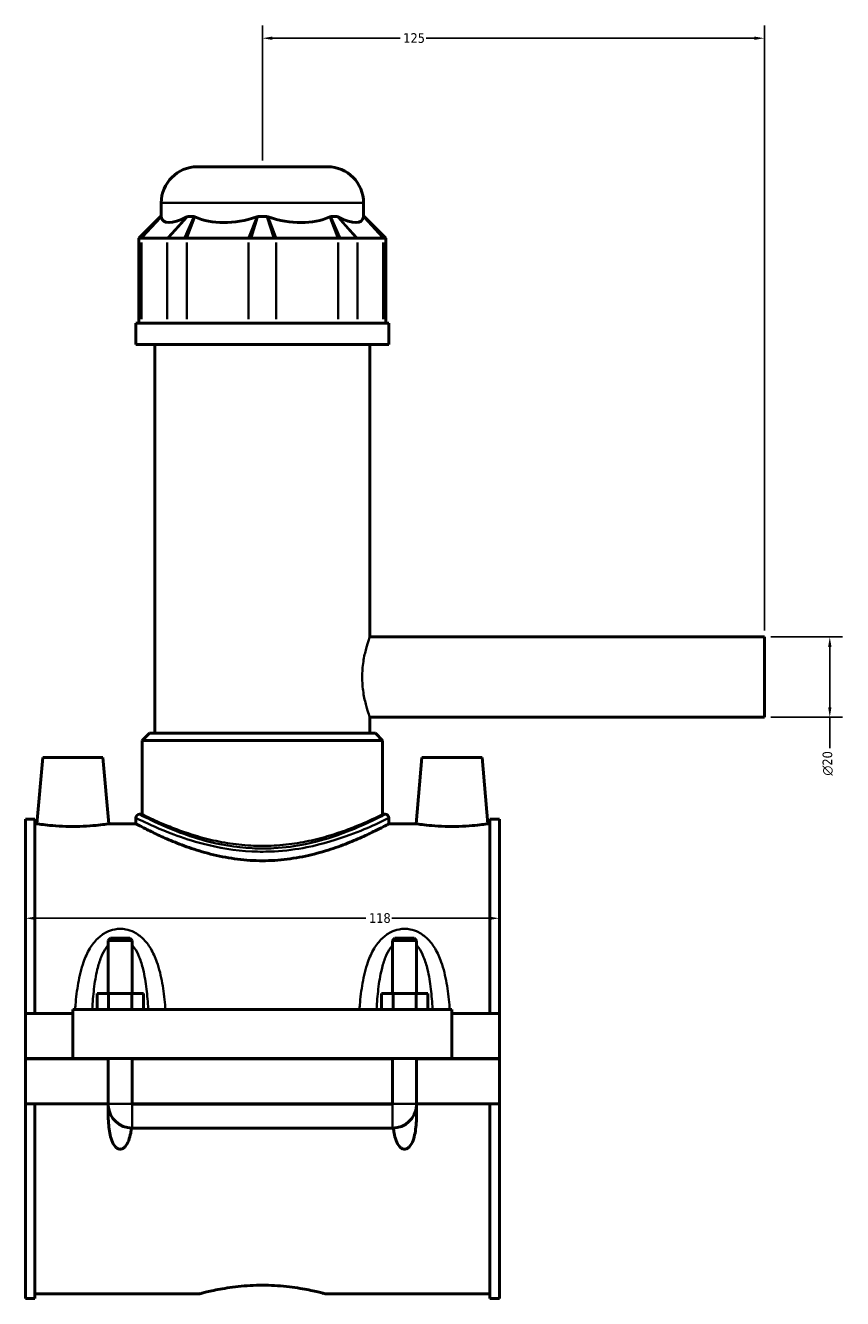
# Model space of a CAD drawing. Header units: millimetres. Extents: x -252 to 972, y -114 to 1144.
# Tile 1 of 7: x -252 to -49, y 286 to 603. Entities that reach past the tile are written whole.
import ezdxf

# ---------------------------------------------------------------- set-up
doc = ezdxf.new("R2010")
doc.units = ezdxf.units.MM
for name, color, linetype, lineweight in [('Dimension (ANSI)', 7, 'Continuous', 25), ('Visible (ANSI)', 7, 'Continuous', 50), ('Visible Narrow (ANSI)', 7, 'Continuous', 35)]:
    doc.layers.add(name, color=color, linetype=linetype, lineweight=lineweight)
doc.styles.add('Note Text (ANSI)', font='tahoma.ttf')
doc.dimstyles.new('Default - mm (ANSI)', dxfattribs={"dimtxt": 2.4, "dimasz": 2.5, "dimexe": 3.175, "dimexo": 1.6002, "dimgap": 0.8, "dimtad": 0, "dimtoh": 1, "dimdec": 0, "dimrnd": 1e-08, "dimzin": 4, "dimdsep": 46, "dimtxsty": 'Note Text (ANSI)', "dimcen": 0.09, "dimdle": 10, "dimclrd": 256, "dimclre": 256, "dimclrt": 5, "dimadec": 1, "dimazin": 1, "dimtfac": 1.27, "dimtofl": 0, "dimtmove": 0, "dimatfit": 3, "dimfxl": 1, "dimtolj": 1, "dimtzin": 4, "dimlwd": -1, "dimlwe": -1, "dimarcsym": 0})

# ---------------------------------------------------------------- blocks, each defined once
blk = doc.blocks.new('*D7')
at = {"layer": 'Defpoints', "color": 0, "transparency": 16777216}
for p in [(-251.95, 381.6), (-133.95, 381.6), (-133.95, 381.11)]:
    blk.add_point(p, dxfattribs=at)
at = {"layer": 'Dimension (ANSI)', "transparency": 16777216}
for p, q in [((-249.45, 381.11), (-167.21, 381.11)), ((-136.45, 381.11), (-160.69, 381.11))]:
    blk.add_line(p, q, dxfattribs=at)
for points in [[(-249.45, 381.53), (-249.45, 380.69), (-251.95, 381.11)], [(-136.45, 381.53), (-136.45, 380.69), (-133.95, 381.11)]]:
    blk.add_solid(points, dxfattribs=at)
at = {"layer": 'Dimension (ANSI)', "color": 5, "transparency": 16777216, "insert": (-166.41, 382.37), "char_height": 2.4, "attachment_point": 1, "style": 'Note Text (ANSI)'}
blk.add_mtext('\\A1;118', dxfattribs=at)
blk = doc.blocks.new('*D8')
at = {"layer": 'Defpoints', "color": 0, "transparency": 16777216}
for p in [(-192.95, 600.14), (-192.95, 568.14), (-67.95, 451.14)]:
    blk.add_point(p, dxfattribs=at)
at = {"layer": 'Dimension (ANSI)', "transparency": 16777216}
for p, q in [((-192.95, 569.74), (-192.95, 603.31)), ((-67.95, 452.74), (-67.95, 603.31)), ((-190.45, 600.14), (-158.68, 600.14)), ((-70.45, 600.14), (-152.21, 600.14))]:
    blk.add_line(p, q, dxfattribs=at)
for points in [[(-190.45, 600.55), (-190.45, 599.72), (-192.95, 600.14)], [(-70.45, 600.55), (-70.45, 599.72), (-67.95, 600.14)]]:
    blk.add_solid(points, dxfattribs=at)
at = {"layer": 'Dimension (ANSI)', "color": 5, "transparency": 16777216, "insert": (-157.88, 601.39), "char_height": 2.4, "attachment_point": 1, "style": 'Note Text (ANSI)'}
blk.add_mtext('\\A1;125', dxfattribs=at)
blk = doc.blocks.new('*D9')
at = {"layer": 'Defpoints', "color": 0, "transparency": 16777216}
for p in [(-67.95, 451.14), (-67.95, 431.14), (-51.68, 431.14)]:
    blk.add_point(p, dxfattribs=at)
at = {"layer": 'Dimension (ANSI)', "transparency": 16777216}
for p, q in [((-66.35, 451.14), (-48.5, 451.14)), ((-51.68, 448.64), (-51.68, 433.64)), ((-66.35, 431.14), (-48.5, 431.14)), ((-51.68, 431.14), (-51.68, 423.47))]:
    blk.add_line(p, q, dxfattribs=at)
for points in [[(-52.09, 448.64), (-51.26, 448.64), (-51.68, 451.14)], [(-52.09, 433.64), (-51.26, 433.64), (-51.68, 431.14)]]:
    blk.add_solid(points, dxfattribs=at)
at = {"layer": 'Dimension (ANSI)', "color": 5, "transparency": 16777216, "insert": (-53.48, 416.61), "char_height": 2.4, "attachment_point": 1, "rotation": 90, "style": 'Note Text (ANSI)'}
blk.add_mtext('\\A1;{\\fAIGDT|b0|i0;\\H2.4000;\\ln}\\fTahoma|b0|i0;\\H2.4000;20', dxfattribs=at)

msp = doc.modelspace()

# ---------------------------------------------------------------- linework, layer by layer
at = {"layer": 'Visible (ANSI)'}
for p, q in [((-209.15, 568.14), (-176.75, 568.14)), ((-218.15, 555.75), (-218.15, 559.14)), ((-167.75, 555.75), (-167.75, 559.14)), ((-218.31, 555.75), (-223.71, 550.35)), ((-218.31, 555.75), (-218.12, 555.75)), ((-211.55, 555.75), (-209.94, 555.75)), ((-194.08, 555.75), (-191.81, 555.75)), ((-175.95, 555.75), (-174.34, 555.75)), ((-167.77, 555.75), (-167.59, 555.75)), ((-167.59, 555.75), (-162.19, 550.35)), ((-223.25, 550.35), (-223.71, 550.35)), ((-223.71, 550.35), (-223.71, 529.2)), ((-223.25, 550.35), (-223.02, 550.35)), ((-223.02, 550.35), (-216.65, 550.35)), ((-216.65, 550.35), (-216.38, 550.35)), ((-212.36, 550.35), (-216.38, 550.35)), ((-212.36, 550.35), (-211.78, 550.35)), ((-211.78, 550.35), (-196.39, 550.35)), ((-196.39, 550.35), (-195.79, 550.35)), ((-190.11, 550.35), (-195.79, 550.35)), ((-190.11, 550.35), (-189.5, 550.35)), ((-189.5, 550.35), (-174.12, 550.35)), ((-174.12, 550.35), (-173.53, 550.35)), ((-169.51, 550.35), (-173.53, 550.35)), ((-169.51, 550.35), (-169.25, 550.35)), ((-169.25, 550.35), (-162.87, 550.35)), ((-162.87, 550.35), (-162.65, 550.35)), ((-162.19, 550.35), (-162.65, 550.35)), ((-162.19, 550.35), (-162.19, 529.2)), ((-161.45, 529.2), (-224.45, 529.2)), ((-224.45, 523.89), (-224.45, 529.2)), ((-161.45, 523.89), (-161.45, 529.2)), ((-161.45, 523.89), (-224.45, 523.89)), ((-219.72, 427.14), (-219.72, 523.89)), ((-166.17, 451.14), (-166.17, 523.89)), ((-166.17, 451.14), (-67.95, 451.14)), ((-67.95, 431.14), (-67.95, 451.14)), ((-166.17, 427.14), (-166.17, 431.14)), ((-166.17, 431.14), (-67.95, 431.14)), ((-221.07, 427.14), (-222.87, 425.34)), ((-163.02, 425.34), (-222.87, 425.34)), ((-222.87, 406.98), (-222.87, 425.34)), ((-221.07, 427.14), (-164.82, 427.14)), ((-164.82, 427.14), (-163.02, 425.34)), ((-163.02, 406.98), (-163.02, 425.34)), ((-247.65, 421.14), (-249.09, 404.64)), ((-247.65, 421.14), (-232.65, 421.14)), ((-232.65, 421.14), (-231.2, 404.64)), ((-153.25, 421.14), (-154.69, 404.64)), ((-138.25, 421.14), (-153.25, 421.14)), ((-138.25, 421.14), (-136.8, 404.64)), ((-251.95, 357.39), (-251.95, 405.81)), ((-249.59, 405.81), (-251.95, 405.81)), ((-249.59, 405.81), (-249.59, 357.39)), ((-224.45, 406.08), (-224.45, 404.64)), ((-222.87, 406.98), (-223.55, 406.98)), ((-162.35, 406.98), (-163.02, 406.98)), ((-161.45, 406.08), (-161.45, 404.64)), ((-136.31, 405.81), (-136.31, 357.39)), ((-133.95, 405.81), (-136.31, 405.81)), ((-133.95, 357.39), (-133.95, 405.81)), ((-249.59, 404.64), (-249.09, 404.64)), ((-231.2, 404.64), (-224.45, 404.64)), ((-161.45, 404.64), (-154.69, 404.64)), ((-136.8, 404.64), (-136.31, 404.64)), ((-230.75, 376.19), (-231.35, 375.59)), ((-231.35, 375.59), (-225.35, 375.59)), ((-231.35, 375.59), (-231.35, 362.39)), ((-225.95, 376.19), (-230.75, 376.19)), ((-225.95, 376.19), (-225.35, 375.59)), ((-225.35, 375.59), (-225.35, 362.39)), ((-159.95, 376.19), (-160.55, 375.59)), ((-160.55, 375.59), (-154.55, 375.59)), ((-160.55, 362.39), (-160.55, 375.59)), ((-155.15, 376.19), (-159.95, 376.19)), ((-155.15, 376.19), (-154.55, 375.59)), ((-154.55, 362.39), (-154.55, 375.59)), ((-234.12, 358.39), (-234.12, 362.39)), ((-231.23, 362.39), (-234.12, 362.39)), ((-231.23, 358.39), (-231.23, 362.39)), ((-225.46, 362.39), (-231.23, 362.39)), ((-225.46, 358.39), (-225.46, 362.39)), ((-222.57, 362.39), (-225.46, 362.39)), ((-222.57, 358.39), (-222.57, 362.39)), ((-163.32, 358.39), (-163.32, 362.39)), ((-160.43, 362.39), (-163.32, 362.39)), ((-160.43, 358.39), (-160.43, 362.39)), ((-154.66, 362.39), (-160.43, 362.39)), ((-154.66, 358.39), (-154.66, 362.39)), ((-151.77, 362.39), (-154.66, 362.39)), ((-151.77, 358.39), (-151.77, 362.39)), ((-240.15, 358.39), (-240.15, 346.19)), ((-240.15, 358.39), (-145.75, 358.39)), ((-145.75, 346.19), (-145.75, 358.39)), ((-251.95, 357.39), (-240.15, 357.39)), ((-251.95, 346.19), (-251.95, 357.39)), ((-145.75, 357.39), (-133.95, 357.39)), ((-133.95, 357.39), (-133.95, 346.19)), ((-251.95, 346.19), (-240.15, 346.19)), ((-251.95, 334.89), (-251.95, 346.09)), ((-231.35, 346.09), (-251.95, 346.09)), ((-240.15, 346.19), (-145.75, 346.19)), ((-231.35, 346.19), (-231.35, 346.09)), ((-231.35, 334.89), (-231.35, 346.09)), ((-225.35, 346.19), (-225.35, 346.09)), ((-225.35, 346.09), (-225.35, 334.89)), ((-160.55, 346.09), (-225.35, 346.09)), ((-160.55, 346.09), (-160.55, 346.19)), ((-160.55, 334.89), (-160.55, 346.09)), ((-154.55, 346.09), (-154.55, 346.19)), ((-154.55, 346.09), (-154.55, 334.89)), ((-133.95, 346.09), (-154.55, 346.09)), ((-145.75, 346.19), (-133.95, 346.19)), ((-133.95, 346.09), (-133.95, 334.89)), ((-251.95, 286.47), (-251.95, 334.89)), ((-251.95, 334.89), (-231.35, 334.89)), ((-249.59, 334.89), (-249.59, 286.47)), ((-231.35, 334.89), (-231.32, 334.89)), ((-225.38, 334.89), (-225.35, 334.89)), ((-225.35, 334.89), (-160.55, 334.89)), ((-225.35, 334.86), (-160.55, 334.86)), ((-160.55, 334.89), (-160.52, 334.89)), ((-154.58, 334.89), (-154.55, 334.89)), ((-154.55, 334.89), (-133.95, 334.89)), ((-136.31, 334.89), (-136.31, 286.47)), ((-133.95, 286.47), (-133.95, 334.89)), ((-225.35, 328.89), (-160.55, 328.89)), ((-249.59, 286.47), (-251.95, 286.47)), ((-249.59, 287.64), (-208.63, 287.64)), ((-177.27, 287.64), (-136.31, 287.64)), ((-133.95, 286.47), (-136.31, 286.47))]:
    msp.add_line(p, q, dxfattribs=at)
for centre, radius, start, end in [((-209.15, 559.14), 9, 90, 180), ((-176.75, 559.14), 9, 0, 90), ((-223.55, 406.08), 0.9, 90, 180), ((-162.35, 406.08), 0.9, 0, 90), ((-225.35, 334.89), 6, 184.3021, 270), ((-160.55, 334.89), 6, 270, 355.6979)]:
    msp.add_arc(centre, radius, start, end, dxfattribs=at)
for major_axis, ratio, start_param, end_param in [((24.72, 24.72), 0.198912, 3.001193, 3.674692), ((-20.95, -20.95), 0.668179, 0.252299, 0.925798), ((20.95, -20.95), 0.668179, 5.357387, 6.030886), ((24.72, -24.72), 0.198912, 5.750086, 6.423585)]:
    msp.add_ellipse((-192.95, 579.45), major_axis=major_axis, ratio=ratio, start_param=start_param, end_param=end_param, dxfattribs=at)
for points in [[(-218.12, 555.75), (-218.12, 555.72), (-218.11, 555.69), (-218.11, 555.66)], [(-211.73, 555.66), (-211.67, 555.69), (-211.61, 555.72), (-211.55, 555.75)], [(-209.94, 555.75), (-209.88, 555.72), (-209.81, 555.69), (-209.74, 555.66)], [(-194.36, 555.66), (-194.27, 555.69), (-194.18, 555.72), (-194.08, 555.75)], [(-191.81, 555.75), (-191.72, 555.72), (-191.63, 555.69), (-191.54, 555.66)], [(-176.15, 555.66), (-176.08, 555.69), (-176.02, 555.72), (-175.95, 555.75)], [(-174.34, 555.75), (-174.28, 555.72), (-174.22, 555.69), (-174.16, 555.66)], [(-167.79, 555.66), (-167.78, 555.69), (-167.78, 555.72), (-167.77, 555.75)]]:
    msp.add_open_spline(points, degree=3, dxfattribs=at)
for points, knots in [([(-231.2, 404.64), (-231.2, 404.64), (-231.43, 404.6), (-232.33, 404.47), (-233.02, 404.38), (-234.6, 404.2), (-235.61, 404.11), (-237.81, 403.98), (-239.02, 403.94), (-241.28, 403.94), (-242.48, 403.98), (-244.69, 404.11), (-245.69, 404.2), (-247.27, 404.38), (-247.96, 404.47), (-248.87, 404.6), (-249.09, 404.64), (-249.09, 404.64)], [1.354491, 1.354491, 1.354491, 1.354491, 1.692843, 1.692843, 2.031195, 2.031195, 2.370088, 2.370088, 2.708981, 2.708981, 3.047874, 3.047874, 3.386767, 3.386767, 3.725119, 3.725119, 4.063472, 4.063472, 4.063472, 4.063472]), ([(-161.45, 404.64), (-161.45, 404.64), (-161.64, 404.53), (-162.46, 404.1), (-163.08, 403.77), (-164.7, 402.95), (-165.71, 402.45), (-168, 401.37), (-169.3, 400.8), (-172.05, 399.66), (-173.61, 399.07), (-177, 397.92), (-178.84, 397.38), (-182.71, 396.45), (-184.73, 396.07), (-188.84, 395.56), (-190.92, 395.43), (-194.98, 395.43), (-197.06, 395.56), (-201.16, 396.07), (-203.19, 396.45), (-207.05, 397.38), (-208.89, 397.92), (-212.29, 399.07), (-213.84, 399.66), (-216.59, 400.8), (-217.89, 401.37), (-220.19, 402.45), (-221.19, 402.95), (-222.81, 403.77), (-223.43, 404.1), (-224.25, 404.53), (-224.45, 404.64), (-224.45, 404.64)], [4.861685, 4.861685, 4.861685, 4.861685, 5.468227, 5.468227, 6.074768, 6.074768, 6.681309, 6.681309, 7.287851, 7.287851, 7.896731, 7.896731, 8.505611, 8.505611, 9.114491, 9.114491, 9.72337, 9.72337, 10.33225, 10.33225, 10.94113, 10.94113, 11.55001, 11.55001, 12.15889, 12.15889, 12.765432, 12.765432, 13.371973, 13.371973, 13.978514, 13.978514, 14.585056, 14.585056, 14.585056, 14.585056]), ([(-136.8, 404.64), (-136.8, 404.64), (-137.03, 404.6), (-137.93, 404.47), (-138.62, 404.38), (-140.2, 404.2), (-141.21, 404.11), (-143.41, 403.98), (-144.62, 403.94), (-145.75, 403.94), (-146.88, 403.94), (-148.08, 403.98), (-150.29, 404.11), (-151.29, 404.2), (-152.87, 404.38), (-153.56, 404.47), (-154.47, 404.6), (-154.69, 404.64), (-154.69, 404.64)], [4.063472, 4.063472, 4.063472, 4.063472, 4.401824, 4.401824, 4.740176, 4.740176, 5.079069, 5.079069, 5.417962, 5.417962, 5.417962, 5.756855, 5.756855, 6.095748, 6.095748, 6.434101, 6.434101, 6.772453, 6.772453, 6.772453, 6.772453]), ([(-225.56, 328.89), (-225.61, 328.46), (-225.67, 328.04), (-225.86, 327.05), (-226.02, 326.43), (-226.46, 325.25), (-226.74, 324.7), (-227.29, 324.1), (-227.47, 323.94), (-227.78, 323.76), (-227.89, 323.72), (-228.12, 323.65), (-228.23, 323.64), (-228.46, 323.64), (-228.58, 323.65), (-228.8, 323.72), (-228.91, 323.76), (-229.23, 323.94), (-229.41, 324.1), (-229.96, 324.7), (-230.24, 325.25), (-230.68, 326.43), (-230.83, 327.05), (-231.19, 328.92), (-231.3, 330.3), (-231.36, 332.76), (-231.35, 333.82), (-231.32, 334.89)], [1.535948, 1.535948, 1.535948, 1.535948, 1.669208, 1.669208, 1.854084, 1.854084, 2.03896, 2.03896, 2.108164, 2.108164, 2.142767, 2.142767, 2.177369, 2.177369, 2.211971, 2.211971, 2.246573, 2.246573, 2.315777, 2.315777, 2.500653, 2.500653, 2.685529, 2.685529, 3.102831, 3.102831, 3.405455, 3.405455, 3.405455, 3.405455]), ([(-225.38, 334.89), (-225.38, 334.88), (-225.37, 334.88), (-225.37, 334.87), (-225.37, 334.87), (-225.36, 334.87), (-225.36, 334.86), (-225.35, 334.86), (-225.35, 334.86), (-225.35, 334.86)], [0.000058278, 0.000058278, 0.000058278, 0.000058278, 0.001125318, 0.001125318, 0.002239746, 0.002239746, 0.003333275, 0.003333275, 0.00442224, 0.00442224, 0.00442224, 0.00442224]), ([(-160.55, 334.86), (-160.54, 334.86), (-160.54, 334.86), (-160.53, 334.86), (-160.53, 334.87), (-160.53, 334.87), (-160.52, 334.87), (-160.52, 334.88), (-160.52, 334.88), (-160.52, 334.89)], [0, 0, 0, 0, 0.001070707, 0.001070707, 0.002154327, 0.002154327, 0.003261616, 0.003261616, 0.004360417, 0.004360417, 0.004360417, 0.004360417]), ([(-154.58, 334.89), (-154.55, 333.82), (-154.54, 332.76), (-154.6, 330.3), (-154.7, 328.92), (-155.06, 327.05), (-155.22, 326.43), (-155.66, 325.25), (-155.94, 324.7), (-156.49, 324.1), (-156.67, 323.94), (-156.98, 323.76), (-157.09, 323.72), (-157.32, 323.65), (-157.43, 323.64), (-157.66, 323.64), (-157.78, 323.65), (-158, 323.72), (-158.11, 323.76), (-158.43, 323.94), (-158.61, 324.1), (-159.16, 324.7), (-159.44, 325.25), (-159.88, 326.43), (-160.03, 327.05), (-160.22, 328.04), (-160.29, 328.46), (-160.34, 328.89)], [0.949283, 0.949283, 0.949283, 0.949283, 1.251906, 1.251906, 1.669208, 1.669208, 1.854084, 1.854084, 2.03896, 2.03896, 2.108164, 2.108164, 2.142767, 2.142767, 2.177369, 2.177369, 2.211971, 2.211971, 2.246573, 2.246573, 2.315777, 2.315777, 2.500653, 2.500653, 2.685529, 2.685529, 2.818789, 2.818789, 2.818789, 2.818789]), ([(-208.63, 287.64), (-208.63, 287.64), (-208.53, 287.66), (-208.13, 287.77), (-207.83, 287.85), (-207.03, 288.05), (-206.53, 288.17), (-205.38, 288.43), (-204.73, 288.56), (-203.34, 288.83), (-202.56, 288.97), (-200.85, 289.23), (-199.93, 289.36), (-198, 289.56), (-196.99, 289.64), (-194.96, 289.75), (-193.94, 289.78), (-191.96, 289.78), (-190.94, 289.75), (-188.91, 289.64), (-187.9, 289.56), (-185.97, 289.36), (-185.04, 289.23), (-183.34, 288.97), (-182.55, 288.83), (-181.17, 288.56), (-180.52, 288.43), (-179.37, 288.17), (-178.87, 288.05), (-178.07, 287.85), (-177.76, 287.77), (-177.36, 287.66), (-177.27, 287.64), (-177.27, 287.64)], [2.375148, 2.375148, 2.375148, 2.375148, 2.672014, 2.672014, 2.968879, 2.968879, 3.265745, 3.265745, 3.562611, 3.562611, 3.859532, 3.859532, 4.156453, 4.156453, 4.453374, 4.453374, 4.750295, 4.750295, 5.047217, 5.047217, 5.344138, 5.344138, 5.641059, 5.641059, 5.93798, 5.93798, 6.234846, 6.234846, 6.531712, 6.531712, 6.828577, 6.828577, 7.125443, 7.125443, 7.125443, 7.125443])]:
    msp.add_open_spline(points, degree=3, knots=knots, dxfattribs=at)
at = {"layer": 'Visible Narrow (ANSI)'}
for p, q in [((-168.06, 559.14), (-217.84, 559.14)), ((-222.99, 550.62), (-218.38, 555.48)), ((-222.77, 550.61), (-218.35, 555.4)), ((-211.98, 555.4), (-216.4, 550.61)), ((-211.79, 555.48), (-216.14, 550.62)), ((-212.24, 550.62), (-210.07, 555.48)), ((-211.68, 550.61), (-209.84, 555.4)), ((-194.46, 555.4), (-196.29, 550.61)), ((-194.17, 555.48), (-195.7, 550.62)), ((-190.19, 550.62), (-191.73, 555.48)), ((-189.6, 550.61), (-191.44, 555.4)), ((-176.05, 555.4), (-174.22, 550.61)), ((-175.83, 555.48), (-173.65, 550.62)), ((-169.76, 550.62), (-174.1, 555.48)), ((-169.49, 550.61), (-173.91, 555.4)), ((-167.54, 555.4), (-163.12, 550.61)), ((-167.52, 555.48), (-162.91, 550.62)), ((-223.02, 530.25), (-223.02, 549.29)), ((-216.65, 549.29), (-216.65, 530.25)), ((-211.78, 530.25), (-211.78, 549.29)), ((-196.39, 549.29), (-196.39, 530.25)), ((-189.5, 530.25), (-189.5, 549.29)), ((-174.12, 549.29), (-174.12, 530.25)), ((-169.25, 530.25), (-169.25, 549.29)), ((-162.87, 549.29), (-162.87, 530.25)), ((-231.23, 334.89), (-225.46, 334.89)), ((-225.35, 328.92), (-225.35, 334.77)), ((-160.55, 328.92), (-160.55, 334.77)), ((-154.66, 334.89), (-160.43, 334.89))]:
    msp.add_line(p, q, dxfattribs=at)
for points, knots in [([(-166.17, 431.14), (-166.17, 431.14), (-166.27, 431.39), (-166.63, 432.42), (-166.88, 433.19), (-167.36, 434.95), (-167.63, 436.06), (-168, 438.52), (-168.11, 439.87), (-168.11, 442.41), (-168, 443.75), (-167.63, 446.21), (-167.36, 447.33), (-166.88, 449.09), (-166.63, 449.86), (-166.27, 450.88), (-166.17, 451.14), (-166.17, 451.14)], [1.522877, 1.522877, 1.522877, 1.522877, 1.903452, 1.903452, 2.284028, 2.284028, 2.664891, 2.664891, 3.045753, 3.045753, 3.426616, 3.426616, 3.807478, 3.807478, 4.188054, 4.188054, 4.56863, 4.56863, 4.56863, 4.56863]), ([(-224.45, 406.08), (-224.44, 406.07), (-223.92, 405.81), (-221.31, 404.57), (-218.56, 403.28), (-212.82, 401.14), (-210.34, 400.32), (-203.96, 398.67), (-199.85, 397.95), (-193.74, 397.65), (-191.85, 397.66), (-187.2, 397.91), (-184.48, 398.27), (-177.88, 399.58), (-174.24, 400.72), (-168.6, 402.8), (-166.43, 403.74), (-163.03, 405.29), (-161.91, 405.85), (-161.49, 406.06), (-161.45, 406.08), (-161.45, 406.08)], [-24.257521, -24.257521, -24.257521, -24.257521, -23.299263, -23.299263, -21.801631, -21.801631, -20.892226, -20.892226, -19.662535, -19.662535, -19.119453, -19.119453, -18.313483, -18.313483, -17.049419, -17.049419, -15.977215, -15.977215, -14.817491, -14.817491, -14.554511, -14.554511, -14.554511, -14.554511]), ([(-162.35, 406.98), (-162.35, 406.98), (-162.39, 406.96), (-162.8, 406.74), (-163.89, 406.17), (-167.19, 404.61), (-169.3, 403.65), (-174.78, 401.54), (-178.31, 400.38), (-184.72, 399.06), (-187.37, 398.69), (-191.88, 398.43), (-193.71, 398.43), (-199.65, 398.73), (-203.65, 399.45), (-209.84, 401.13), (-212.25, 401.97), (-217.83, 404.14), (-220.5, 405.44), (-223.03, 406.71), (-223.54, 406.97), (-223.55, 406.98)], [14.554511, 14.554511, 14.554511, 14.554511, 14.817491, 14.817491, 15.977215, 15.977215, 17.049419, 17.049419, 18.313483, 18.313483, 19.119453, 19.119453, 19.662535, 19.662535, 20.892226, 20.892226, 21.801631, 21.801631, 23.299263, 23.299263, 24.257521, 24.257521, 24.257521, 24.257521]), ([(-163.02, 406.98), (-163.02, 406.98), (-163.21, 406.88), (-163.98, 406.51), (-164.57, 406.23), (-166.11, 405.52), (-167.06, 405.09), (-169.24, 404.16), (-170.48, 403.66), (-173.1, 402.69), (-174.58, 402.18), (-177.81, 401.21), (-179.57, 400.74), (-183.24, 399.96), (-185.16, 399.64), (-189.06, 399.22), (-191.03, 399.11), (-194.87, 399.11), (-196.84, 399.22), (-200.73, 399.64), (-202.65, 399.96), (-206.33, 400.74), (-208.08, 401.21), (-211.31, 402.18), (-212.8, 402.69), (-215.42, 403.66), (-216.65, 404.16), (-218.84, 405.09), (-219.79, 405.52), (-221.33, 406.23), (-221.91, 406.51), (-222.69, 406.88), (-222.87, 406.98), (-222.87, 406.98)], [4.59774, 4.59774, 4.59774, 4.59774, 5.171729, 5.171729, 5.745719, 5.745719, 6.319709, 6.319709, 6.893698, 6.893698, 7.469144, 7.469144, 8.044589, 8.044589, 8.620034, 8.620034, 9.19548, 9.19548, 9.770925, 9.770925, 10.34637, 10.34637, 10.921815, 10.921815, 11.497261, 11.497261, 12.07125, 12.07125, 12.64524, 12.64524, 13.21923, 13.21923, 13.793219, 13.793219, 13.793219, 13.793219]), ([(-217.11, 358.39), (-217.13, 358.77), (-217.16, 359.16), (-217.36, 361.37), (-217.57, 363.18), (-218.2, 366.77), (-218.62, 368.54), (-219.63, 371.39), (-220.14, 372.52), (-221.32, 374.48), (-221.97, 375.34), (-223.38, 376.7), (-224.11, 377.23), (-225.56, 377.97), (-226.26, 378.21), (-227.43, 378.43), (-227.89, 378.47), (-228.35, 378.47), (-228.81, 378.47), (-229.27, 378.43), (-230.44, 378.21), (-231.13, 377.97), (-232.58, 377.23), (-233.31, 376.7), (-234.73, 375.34), (-235.38, 374.48), (-236.56, 372.52), (-237.06, 371.39), (-238.07, 368.54), (-238.5, 366.77), (-239.12, 363.18), (-239.34, 361.37), (-239.53, 359.16), (-239.56, 358.77), (-239.59, 358.39)], [-5.50504, -5.50504, -5.50504, -5.50504, -5.395763, -5.395763, -4.871775, -4.871775, -4.330232, -4.330232, -3.953694, -3.953694, -3.620619, -3.620619, -3.343026, -3.343026, -3.122434, -3.122434, -2.984565, -2.984565, -2.984565, -2.846695, -2.846695, -2.626104, -2.626104, -2.348511, -2.348511, -2.015435, -2.015435, -1.638898, -1.638898, -1.097355, -1.097355, -0.573367, -0.573367, -0.46409, -0.46409, -0.46409, -0.46409]), ([(-146.31, 358.39), (-146.33, 358.77), (-146.36, 359.16), (-146.56, 361.37), (-146.77, 363.18), (-147.4, 366.77), (-147.82, 368.54), (-148.83, 371.39), (-149.34, 372.52), (-150.52, 374.48), (-151.17, 375.34), (-152.58, 376.7), (-153.31, 377.23), (-154.76, 377.97), (-155.46, 378.21), (-156.63, 378.43), (-157.09, 378.47), (-157.55, 378.47), (-158.01, 378.47), (-158.47, 378.43), (-159.64, 378.21), (-160.33, 377.97), (-161.78, 377.23), (-162.51, 376.7), (-163.93, 375.34), (-164.58, 374.48), (-165.76, 372.52), (-166.26, 371.39), (-167.27, 368.54), (-167.7, 366.77), (-168.32, 363.18), (-168.54, 361.37), (-168.73, 359.16), (-168.76, 358.77), (-168.79, 358.39)], [-5.50504, -5.50504, -5.50504, -5.50504, -5.395764, -5.395764, -4.871776, -4.871776, -4.330232, -4.330232, -3.953694, -3.953694, -3.620619, -3.620619, -3.343026, -3.343026, -3.122434, -3.122434, -2.984565, -2.984565, -2.984565, -2.846695, -2.846695, -2.626104, -2.626104, -2.348511, -2.348511, -2.015436, -2.015436, -1.638898, -1.638898, -1.097354, -1.097354, -0.573366, -0.573366, -0.46409, -0.46409, -0.46409, -0.46409]), ([(-235.32, 358.39), (-235.32, 358.43), (-235.32, 358.47), (-235.22, 360.2), (-235.08, 361.87), (-234.69, 365.18), (-234.43, 366.82), (-233.79, 369.45), (-233.48, 370.49), (-232.74, 372.3), (-232.34, 373.09), (-231.69, 374), (-231.52, 374.22), (-231.35, 374.42)], [0.561001, 0.561001, 0.561001, 0.561001, 0.573367, 0.573367, 1.097355, 1.097355, 1.638898, 1.638898, 2.015435, 2.015435, 2.348511, 2.348511, 2.459078, 2.459078, 2.459078, 2.459078]), ([(-225.35, 374.42), (-225.17, 374.22), (-225, 374), (-224.36, 373.09), (-223.95, 372.3), (-223.22, 370.49), (-222.9, 369.45), (-222.27, 366.82), (-222, 365.18), (-221.61, 361.87), (-221.48, 360.2), (-221.38, 358.47), (-221.37, 358.43), (-221.37, 358.39)], [3.510051, 3.510051, 3.510051, 3.510051, 3.620619, 3.620619, 3.953694, 3.953694, 4.330232, 4.330232, 4.871775, 4.871775, 5.395763, 5.395763, 5.408129, 5.408129, 5.408129, 5.408129]), ([(-164.52, 358.39), (-164.52, 358.43), (-164.52, 358.47), (-164.42, 360.2), (-164.28, 361.87), (-163.89, 365.18), (-163.63, 366.82), (-162.99, 369.45), (-162.68, 370.49), (-161.94, 372.3), (-161.54, 373.09), (-160.89, 374), (-160.72, 374.22), (-160.55, 374.42)], [0.561001, 0.561001, 0.561001, 0.561001, 0.573366, 0.573366, 1.097354, 1.097354, 1.638898, 1.638898, 2.015436, 2.015436, 2.348511, 2.348511, 2.459078, 2.459078, 2.459078, 2.459078]), ([(-154.55, 374.42), (-154.37, 374.22), (-154.2, 374), (-153.56, 373.09), (-153.15, 372.3), (-152.42, 370.49), (-152.1, 369.45), (-151.47, 366.82), (-151.2, 365.18), (-150.81, 361.87), (-150.68, 360.2), (-150.58, 358.47), (-150.57, 358.43), (-150.57, 358.39)], [3.510051, 3.510051, 3.510051, 3.510051, 3.620619, 3.620619, 3.953694, 3.953694, 4.330232, 4.330232, 4.871776, 4.871776, 5.395764, 5.395764, 5.408129, 5.408129, 5.408129, 5.408129])]:
    msp.add_open_spline(points, degree=3, knots=knots, dxfattribs=at)

# ---------------------------------------------------------------- dimensions: what is measured, and where the dimension line sits
at = {"layer": 'Dimension (ANSI)'}
for base, p1, p2, override, picture, middle in [((-192.95, 600.14), (-67.95, 451.14), (-192.95, 568.14), {"dimgap": 0.8, "dimtoh": 0, "dimdec": 0, "dimtol": 0, "dimlim": 0, "dimtp": 0, "dimtm": 0, "dimtdec": 2, "dimatfit": 1}, '*D8', (-155.45, 600.14)), ((-133.95, 381.11), (-251.95, 381.6), (-133.95, 381.6), {"dimgap": 0.8, "dimtoh": 0, "dimdec": 0, "dimse1": 1, "dimse2": 1, "dimtol": 0, "dimlim": 0, "dimtp": 0, "dimtm": 0, "dimtdec": 2, "dimatfit": 1}, '*D7', (-163.95, 381.11))]:
    dim = msp.add_linear_dim(base=base, p1=p1, p2=p2, angle=180, dimstyle='Default - mm (ANSI)', override=override, dxfattribs=at)
    dim.commit()
    dim.dimension.update_dxf_attribs({"geometry": picture, "text_midpoint": middle, "dimtype": 160})
dim = msp.add_linear_dim(base=(-51.68, 431.14), p1=(-67.95, 451.14), p2=(-67.95, 431.14), angle=90, text='{\\fAIGDT|b0|i0;\\H2.4000;\\ln}\\fTahoma|b0|i0;\\H2.4000;<>', dimstyle='Default - mm (ANSI)', override={"dimgap": 0.8, "dimtoh": 0, "dimdec": 0, "dimtol": 0, "dimlim": 0, "dimtp": 0, "dimtm": 0, "dimtdec": 2, "dimatfit": 2}, dxfattribs=at)
dim.commit()
dim.dimension.update_dxf_attribs({"geometry": '*D9', "text_midpoint": (-51.68, 419.64), "dimtype": 160})

doc.saveas('drawing.dxf')
